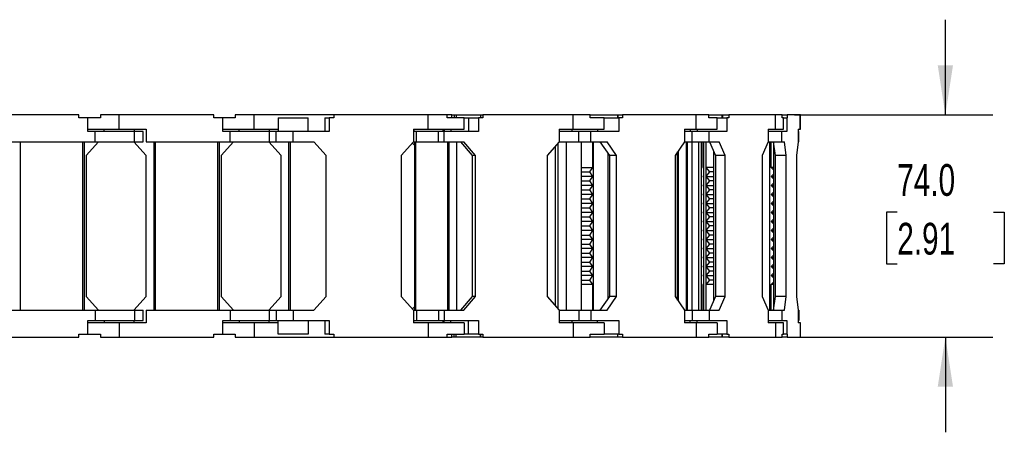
# Model space of a CAD drawing. Header units: millimetres. Extents: x 0 to 1397, y 0 to 1080.
# Tile 4 of 11: x 608 to 936, y 654 to 792. Entities that reach past the tile are written whole.
import ezdxf

# ---------------------------------------------------------------- set-up
doc = ezdxf.new("R2010")
doc.units = ezdxf.units.MM
doc.header["$LTSCALE"] = 5
doc.layers.add('DIMENSIONS', color=140, linetype='Continuous', lineweight=25)
doc.styles.add('SLDTEXTSTYLE0', font='TXT', dxfattribs={"width": 0.7})
doc.dimstyles.new('SLDDIMSTYLE1', dxfattribs={"dimtxt": 10.790039, "dimasz": 16.51, "dimexe": 0, "dimexo": 0.0625, "dimgap": 2.69751, "dimtad": 0, "dimtih": 1, "dimtoh": 1, "dimdec": 1, "dimrnd": 1e-09, "dimzin": 4, "dimdsep": 46, "dimtxsty": 'SLDTEXTSTYLE0', "dimsah": 1, "dimcen": 0.09, "dimadec": 0, "dimazin": 1, "dimtfac": 1, "dimtdec": 1, "dimtmove": 0, "dimatfit": 0, "dimfxl": 0, "dimfrac": 2, "dimtolj": 1, "dimtzin": 12, "dimarcsym": 0})

# ---------------------------------------------------------------- blocks, each defined once
blk = doc.blocks.new('_D_4')
at = {"layer": 'DIMENSIONS'}
for p, q in [((916.66, 759.85), (916.66, 791.6)), ((866.35, 759.85), (932.54, 759.85)), ((900.63, 727.42), (897.01, 727.42)), ((897.01, 727.42), (897.01, 710.27)), ((932.69, 727.42), (936.32, 727.42)), ((936.32, 727.42), (936.32, 710.27)), ((897.01, 710.27), (900.63, 710.27)), ((936.32, 710.27), (932.69, 710.27)), ((866.35, 685.85), (932.54, 685.85)), ((916.66, 685.85), (916.66, 654.1))]:
    blk.add_line(p, q, dxfattribs=at)
for points in [[(916.66, 759.85), (919.2, 776.36), (914.12, 776.36)], [(916.66, 685.85), (914.12, 669.34), (919.2, 669.34)]]:
    blk.add_solid(points, dxfattribs=at)
at = {"layer": 'DIMENSIONS', "char_height": 10.583, "attachment_point": 1, "style": 'SLDTEXTSTYLE0'}
for s, insert in [('74.0', (900.63, 743.48)), ('2.91', (900.63, 723.91))]:
    blk.add_mtext(s, dxfattribs=dict(at, insert=insert))

msp = doc.modelspace()

# ---------------------------------------------------------------- linework, layer by layer
for p, q in [((627.67, 759.85), (596.17, 759.85)), ((627.67, 758.85), (627.67, 759.85)), ((630.67, 758.85), (627.67, 758.85)), ((630.67, 754.35), (630.67, 758.85)), ((630.67, 754.35), (630.67, 758.85)), ((630.67, 758.85), (630.67, 758.85)), ((634.87, 758.85), (630.67, 758.85)), ((634.87, 759.85), (634.87, 758.85)), ((641.17, 759.85), (634.87, 759.85)), ((641.17, 755.15), (641.17, 759.85)), ((672.67, 759.85), (641.17, 759.85)), ((672.67, 758.85), (672.67, 759.85)), ((675.67, 758.85), (672.67, 758.85)), ((675.67, 754.35), (675.67, 758.85)), ((675.67, 754.35), (675.67, 758.85)), ((675.67, 758.85), (675.67, 758.85)), ((679.87, 758.85), (675.67, 758.85)), ((679.87, 759.85), (679.87, 758.85)), ((686.17, 759.85), (679.87, 759.85)), ((686.17, 755.15), (686.17, 759.85)), ((712.7, 759.85), (686.17, 759.85)), ((694.2, 758.85), (694.2, 754.35)), ((694.2, 758.85), (704.2, 758.85)), ((704.2, 754.35), (704.2, 758.85)), ((709.7, 758.85), (709.7, 754.35)), ((709.7, 758.85), (711.2, 758.85)), ((712.7, 758.85), (711.2, 758.85)), ((711.2, 758.85), (711.2, 754.35)), ((712.7, 759.85), (712.7, 758.85)), ((744.2, 759.85), (712.7, 759.85)), ((744.2, 755.15), (744.2, 759.85)), ((750.5, 759.85), (744.2, 759.85)), ((752.11, 759.85), (750.5, 759.85)), ((750.5, 758.85), (750.5, 759.85)), ((756.2, 758.85), (750.5, 758.85)), ((752.11, 758.85), (752.11, 759.85)), ((752.11, 759.85), (752.84, 759.85)), ((752.84, 759.85), (752.84, 758.85)), ((752.84, 759.85), (753.47, 759.85)), ((753.47, 759.85), (753.47, 758.85)), ((753.47, 759.85), (761.64, 759.85)), ((756.2, 758.85), (757.61, 758.85)), ((756.2, 755.15), (756.2, 758.85)), ((757.61, 758.85), (757.61, 754.35)), ((757.61, 758.85), (760.96, 758.85)), ((760.96, 758.85), (760.96, 754.35)), ((762.4, 758.85), (760.96, 758.85)), ((761.64, 759.85), (761.64, 758.85)), ((761.64, 759.85), (761.66, 759.85)), ((761.66, 759.85), (761.66, 758.85)), ((761.66, 759.85), (762.4, 759.85)), ((762.4, 759.85), (762.4, 758.85)), ((792.5, 759.85), (762.4, 759.85)), ((792.5, 755.15), (792.5, 759.85)), ((798.24, 759.85), (792.5, 759.85)), ((798.24, 759.85), (807.29, 759.85)), ((798.24, 758.85), (798.24, 759.85)), ((802.87, 758.85), (798.24, 758.85)), ((802.87, 758.85), (807.8, 758.85)), ((802.87, 755.15), (802.87, 758.85)), ((807.29, 759.85), (807.29, 758.85)), ((807.29, 759.85), (807.4, 759.85)), ((807.4, 759.85), (807.4, 758.85)), ((807.4, 759.85), (808.97, 759.85)), ((807.8, 758.85), (807.8, 754.35)), ((808.97, 758.85), (807.8, 758.85)), ((808.97, 759.85), (808.97, 758.85)), ((833.52, 759.85), (808.97, 759.85)), ((833.52, 755.15), (833.52, 759.85)), ((837.82, 759.85), (833.52, 759.85)), ((837.82, 759.85), (842.07, 759.85)), ((837.82, 758.85), (837.82, 759.85)), ((840.51, 758.85), (837.82, 758.85)), ((840.51, 758.85), (843.76, 758.85)), ((840.51, 755.15), (840.51, 758.85)), ((842.07, 759.85), (842.07, 758.85)), ((842.07, 759.85), (842.33, 759.85)), ((842.33, 759.85), (842.33, 758.85)), ((842.33, 759.85), (844.5, 759.85)), ((843.76, 758.85), (843.76, 754.35)), ((844.5, 758.85), (843.76, 758.85)), ((844.5, 759.85), (844.5, 758.85)), ((860, 759.85), (844.5, 759.85)), ((860, 755.15), (860, 759.85)), ((862.26, 759.85), (860, 759.85)), ((862.26, 759.85), (863.95, 759.85)), ((862.26, 758.85), (862.26, 759.85)), ((862.72, 758.85), (862.26, 758.85)), ((862.72, 755.15), (862.72, 758.85)), ((862.72, 758.85), (863.75, 758.85)), ((863.75, 758.85), (863.75, 754.35)), ((863.95, 758.85), (863.75, 758.85)), ((863.95, 759.85), (863.95, 758.85)), ((868.2, 759.85), (863.95, 759.85)), ((868.2, 755.15), (868.2, 759.85)), ((868.39, 759.85), (868.2, 759.85)), ((868.39, 755.15), (868.39, 759.85)), ((630.67, 755.15), (641.17, 755.15)), ((633.17, 754.35), (630.67, 754.35)), ((633.17, 750.85), (633.17, 754.35)), ((646.27, 754.35), (633.17, 754.35)), ((636.17, 754.35), (636.17, 755.15)), ((641.17, 755.15), (650.17, 755.15)), ((646.17, 755.15), (646.17, 754.35)), ((646.27, 750.85), (646.27, 754.35)), ((649.17, 754.35), (646.27, 754.35)), ((649.17, 750.85), (649.17, 754.35)), ((650.17, 755.15), (650.17, 750.85)), ((675.67, 755.15), (686.17, 755.15)), ((678.17, 754.35), (675.67, 754.35)), ((678.17, 750.85), (678.17, 754.35)), ((691.2, 754.35), (678.17, 754.35)), ((681.17, 754.35), (681.17, 755.15)), ((686.17, 755.15), (694.2, 755.15)), ((691.17, 755.15), (691.17, 754.35)), ((691.2, 754.35), (691.2, 750.85)), ((693.45, 754.35), (691.2, 754.35)), ((693.45, 750.85), (693.45, 754.35)), ((699.2, 754.35), (693.45, 754.35)), ((711.2, 754.35), (699.2, 754.35)), ((699.2, 750.85), (699.2, 754.35)), ((739.3, 755.15), (739.3, 750.85)), ((739.3, 755.15), (744.2, 755.15)), ((739.42, 755.15), (739.42, 754.35)), ((740.34, 754.35), (739.42, 754.35)), ((740.34, 750.85), (740.34, 754.35)), ((747.58, 754.35), (740.34, 754.35)), ((744.2, 755.15), (756.2, 755.15)), ((747.58, 750.85), (747.58, 754.35)), ((749.49, 754.35), (747.58, 754.35)), ((749.2, 754.35), (749.2, 755.15)), ((749.24, 754.35), (749.24, 755.15)), ((749.49, 750.85), (749.49, 754.35)), ((760.96, 754.35), (749.49, 754.35)), ((749.53, 755.15), (749.53, 754.35)), ((751.73, 755.15), (751.73, 754.35)), ((787.82, 755.15), (787.82, 750.85)), ((787.82, 755.15), (792.5, 755.15)), ((794.38, 754.35), (787.82, 754.35)), ((792.17, 754.35), (792.17, 755.15)), ((792.5, 755.15), (802.87, 755.15)), ((794.38, 750.85), (794.38, 754.35)), ((798.45, 754.35), (794.38, 754.35)), ((798.45, 750.85), (798.45, 754.35)), ((807.8, 754.35), (798.45, 754.35)), ((800.66, 755.15), (800.66, 754.35)), ((829.7, 755.15), (829.7, 750.85)), ((829.7, 755.15), (833.52, 755.15)), ((832.2, 754.35), (829.7, 754.35)), ((831.57, 755.15), (831.57, 754.35)), ((832.2, 750.85), (832.2, 754.35)), ((837.86, 754.35), (832.2, 754.35)), ((833.52, 755.15), (840.51, 755.15)), ((833.84, 755.15), (833.84, 754.35)), ((837.86, 750.85), (837.86, 754.35)), ((843.76, 754.35), (837.86, 754.35)), ((857.59, 755.15), (857.59, 750.85)), ((857.59, 755.15), (860, 755.15)), ((862.13, 754.35), (857.59, 754.35)), ((860, 755.15), (862.72, 755.15)), ((862.13, 750.85), (862.13, 754.35)), ((863.75, 754.35), (862.13, 754.35)), ((867.54, 755.15), (867.54, 750.85)), ((867.54, 755.15), (868.2, 755.15)), ((867.81, 754.35), (867.54, 754.35)), ((867.81, 750.85), (867.81, 754.35)), ((868.2, 755.15), (868.39, 755.15)), ((605.17, 750.85), (633.17, 750.85)), ((608.27, 694.85), (608.27, 750.85)), ((629.07, 694.85), (629.07, 750.85)), ((629.57, 694.85), (629.57, 750.85)), ((634.27, 750.85), (630.17, 746.35)), ((633.17, 750.85), (646.27, 750.85)), ((650.17, 746.35), (646.07, 750.85)), ((646.27, 750.85), (649.17, 750.85)), ((650.17, 750.85), (678.17, 750.85)), ((652.77, 694.85), (652.77, 750.85)), ((653.27, 694.85), (653.27, 750.85)), ((674.07, 694.85), (674.07, 750.85)), ((674.57, 694.85), (674.57, 750.85)), ((679.27, 750.85), (675.17, 746.35)), ((678.17, 750.85), (691.2, 750.85)), ((695.17, 746.35), (691.07, 750.85)), ((691.2, 750.85), (693.45, 750.85)), ((693.45, 750.85), (699.2, 750.85)), ((697.77, 694.85), (697.77, 750.85)), ((698.27, 694.85), (698.27, 750.85)), ((699.2, 750.85), (706.1, 750.85)), ((710.2, 746.35), (706.1, 750.85)), ((739.3, 750.85), (735.2, 746.35)), ((739.65, 749.74), (738.98, 750.5)), ((739.3, 750.85), (740.34, 750.85)), ((739.65, 750.85), (739.65, 694.85)), ((740.06, 694.85), (740.06, 750.85)), ((740.34, 750.85), (747.58, 750.85)), ((747.58, 750.85), (749.49, 750.85)), ((749.49, 750.85), (756.09, 750.85)), ((750.77, 750.85), (750.77, 694.85)), ((750.79, 694.85), (750.79, 750.85)), ((751.23, 694.85), (751.23, 750.85)), ((753.73, 694.85), (753.73, 750.85)), ((754.97, 750.85), (758.89, 746.35)), ((760.01, 746.35), (756.09, 750.85)), ((787.82, 750.85), (783.9, 746.35)), ((786.51, 749.34), (786.51, 696.36)), ((786.62, 696.23), (786.62, 749.47)), ((787.56, 695.15), (787.56, 750.55)), ((787.82, 750.85), (794.38, 750.85)), ((790.37, 694.85), (790.37, 750.85)), ((794.38, 750.85), (798.45, 750.85)), ((795.36, 694.85), (795.36, 750.85)), ((798.45, 750.85), (803.83, 750.85)), ((798.94, 750.85), (798.94, 742.35)), ((799.25, 750.85), (799.25, 694.85)), ((801.45, 750.85), (804.64, 746.35)), ((807.02, 746.35), (803.83, 750.85)), ((829.7, 750.85), (826.5, 746.35)), ((829.7, 750.85), (832.2, 750.85)), ((830.27, 750.85), (830.27, 694.85)), ((830.7, 694.85), (830.7, 750.85)), ((832.18, 694.85), (832.18, 750.85)), ((832.2, 750.85), (837.86, 750.85)), ((834.44, 694.85), (834.44, 750.85)), ((835.3, 694.85), (835.3, 750.85)), ((835.48, 750.85), (835.48, 742.35)), ((835.98, 750.85), (835.98, 694.85)), ((836.84, 694.85), (836.84, 750.85)), ((836.86, 694.85), (836.86, 750.85)), ((837.86, 750.85), (841.26, 750.85)), ((837.95, 750.85), (839.96, 746.35)), ((843.27, 746.35), (841.26, 750.85)), ((857.59, 750.85), (855.57, 746.35)), ((857.59, 750.85), (862.13, 750.85)), ((858.09, 694.85), (858.09, 750.85)), ((858.58, 742.35), (858.58, 750.85)), ((859.29, 750.85), (859.85, 746.35)), ((859.3, 750.82), (859.3, 694.88)), ((862.13, 750.85), (863.06, 750.85)), ((863.61, 746.35), (863.06, 750.85)), ((867.54, 750.85), (866.99, 746.35)), ((867.54, 750.85), (867.81, 750.85)), ((630.17, 746.35), (630.17, 699.35)), ((650.17, 699.35), (650.17, 746.35)), ((675.17, 746.35), (675.17, 699.35)), ((695.17, 699.35), (695.17, 746.35)), ((710.2, 699.35), (710.2, 746.35)), ((735.2, 746.35), (735.2, 699.35)), ((760.01, 746.35), (758.89, 746.35)), ((758.89, 746.35), (758.89, 699.35)), ((760.01, 699.35), (760.01, 746.35)), ((783.9, 746.35), (783.9, 699.35)), ((804.24, 698.78), (804.24, 746.92)), ((807.02, 746.35), (804.64, 746.35)), ((804.64, 746.35), (804.64, 699.35)), ((807.02, 699.35), (807.02, 746.35)), ((826.5, 746.35), (826.5, 699.35)), ((827.37, 698.13), (827.37, 747.57)), ((827.62, 697.77), (827.62, 747.93)), ((839.35, 747.73), (839.35, 697.97)), ((843.27, 746.35), (839.96, 746.35)), ((839.96, 746.35), (839.96, 699.35)), ((843.27, 699.35), (843.27, 746.35)), ((855.57, 746.35), (855.57, 699.35)), ((863.61, 746.35), (859.85, 746.35)), ((859.85, 746.35), (859.85, 699.35)), ((863.61, 699.35), (863.61, 746.35)), ((866.99, 746.35), (866.99, 699.35)), ((795.36, 742.35), (798.94, 742.35)), ((798.94, 742.35), (798, 740.85)), ((835.3, 742.35), (835.48, 742.35)), ((835.48, 742.35), (835.3, 742.17)), ((839.35, 742.35), (836.86, 742.35)), ((838.06, 740.85), (836.86, 742.33)), ((859.3, 742.35), (858.58, 742.35)), ((859.3, 741.61), (858.58, 742.35)), ((795.36, 740.85), (798, 740.85)), ((798.94, 739.35), (795.36, 739.35)), ((798, 740.85), (798.94, 739.35)), ((798.94, 739.35), (798, 737.85)), ((835.3, 739.53), (835.48, 739.35)), ((835.48, 739.35), (835.3, 739.35)), ((835.48, 739.35), (835.3, 739.17)), ((836.86, 739.37), (838.06, 740.85)), ((836.86, 739.35), (839.35, 739.35)), ((838.06, 737.85), (836.86, 739.33)), ((839.35, 740.85), (838.06, 740.85)), ((858.58, 739.35), (859.3, 740.09)), ((858.58, 739.35), (859.3, 739.35)), ((859.3, 738.61), (858.58, 739.35)), ((795.36, 737.85), (798, 737.85)), ((798.94, 736.35), (795.36, 736.35)), ((798, 737.85), (798.94, 736.35)), ((798.94, 736.35), (798, 734.85)), ((835.3, 736.53), (835.48, 736.35)), ((835.48, 736.35), (835.3, 736.35)), ((835.48, 736.35), (835.3, 736.17)), ((836.86, 736.37), (838.06, 737.85)), ((836.86, 736.35), (839.35, 736.35)), ((838.06, 734.85), (836.86, 736.33)), ((839.35, 737.85), (838.06, 737.85)), ((858.58, 736.35), (859.3, 737.09)), ((858.58, 736.35), (859.3, 736.35)), ((859.3, 735.61), (858.58, 736.35)), ((795.36, 734.85), (798, 734.85)), ((798.94, 733.35), (795.36, 733.35)), ((798, 734.85), (798.94, 733.35)), ((798.94, 733.35), (798, 731.85)), ((835.3, 733.53), (835.48, 733.35)), ((835.48, 733.35), (835.3, 733.35)), ((835.48, 733.35), (835.3, 733.17)), ((836.86, 733.37), (838.06, 734.85)), ((836.86, 733.35), (839.35, 733.35)), ((838.06, 731.85), (836.86, 733.33)), ((839.35, 734.85), (838.06, 734.85)), ((858.58, 733.35), (859.3, 734.09)), ((858.58, 733.35), (859.3, 733.35)), ((859.3, 732.61), (858.58, 733.35)), ((795.36, 731.85), (798, 731.85)), ((798.94, 730.35), (795.36, 730.35)), ((798, 731.85), (798.94, 730.35)), ((798.94, 730.35), (798, 728.85)), ((835.3, 730.53), (835.48, 730.35)), ((835.48, 730.35), (835.3, 730.35)), ((835.48, 730.35), (835.3, 730.17)), ((836.86, 730.37), (838.06, 731.85)), ((836.86, 730.35), (839.35, 730.35)), ((838.06, 728.85), (836.86, 730.33)), ((839.35, 731.85), (838.06, 731.85)), ((858.58, 730.35), (859.3, 731.09)), ((858.58, 730.35), (859.3, 730.35)), ((859.3, 729.61), (858.58, 730.35)), ((795.36, 728.85), (798, 728.85)), ((798.94, 727.35), (795.36, 727.35)), ((795.36, 725.85), (798, 725.85)), ((798, 728.85), (798.94, 727.35)), ((798.94, 727.35), (798, 725.85)), ((798, 725.85), (798.94, 724.35)), ((835.3, 727.53), (835.48, 727.35)), ((835.48, 727.35), (835.3, 727.35)), ((835.48, 727.35), (835.3, 727.17)), ((836.86, 727.37), (838.06, 728.85)), ((836.86, 727.35), (839.35, 727.35)), ((838.06, 725.85), (836.86, 727.33)), ((836.86, 724.37), (838.06, 725.85)), ((839.35, 728.85), (838.06, 728.85)), ((839.35, 725.85), (838.06, 725.85)), ((858.58, 727.35), (859.3, 728.09)), ((858.58, 727.35), (859.3, 727.35)), ((859.3, 726.61), (858.58, 727.35)), ((798.94, 724.35), (795.36, 724.35)), ((795.36, 722.85), (798, 722.85)), ((798.94, 724.35), (798, 722.85)), ((798, 722.85), (798.94, 721.35)), ((835.3, 724.53), (835.48, 724.35)), ((835.48, 724.35), (835.3, 724.35)), ((835.48, 724.35), (835.3, 724.17)), ((836.86, 724.35), (839.35, 724.35)), ((838.06, 722.85), (836.86, 724.33)), ((836.86, 721.37), (838.06, 722.85)), ((839.35, 722.85), (838.06, 722.85)), ((858.58, 724.35), (859.3, 725.09)), ((858.58, 724.35), (859.3, 724.35)), ((859.3, 723.61), (858.58, 724.35)), ((798.94, 721.35), (795.36, 721.35)), ((795.36, 719.85), (798, 719.85)), ((798.94, 721.35), (798, 719.85)), ((798, 719.85), (798.94, 718.35)), ((835.3, 721.53), (835.48, 721.35)), ((835.48, 721.35), (835.3, 721.35)), ((835.48, 721.35), (835.3, 721.17)), ((836.86, 721.35), (839.35, 721.35)), ((838.06, 719.85), (836.86, 721.33)), ((836.86, 718.37), (838.06, 719.85)), ((839.35, 719.85), (838.06, 719.85)), ((858.58, 721.35), (859.3, 722.09)), ((858.58, 721.35), (859.3, 721.35)), ((859.3, 720.61), (858.58, 721.35)), ((858.58, 718.35), (859.3, 719.09)), ((798.94, 718.35), (795.36, 718.35)), ((795.36, 716.85), (798, 716.85)), ((798.94, 718.35), (798, 716.85)), ((798, 716.85), (798.94, 715.35)), ((835.3, 718.53), (835.48, 718.35)), ((835.48, 718.35), (835.3, 718.35)), ((835.48, 718.35), (835.3, 718.17)), ((836.86, 718.35), (839.35, 718.35)), ((838.06, 716.85), (836.86, 718.33)), ((836.86, 715.37), (838.06, 716.85)), ((839.35, 716.85), (838.06, 716.85)), ((858.58, 718.35), (859.3, 718.35)), ((859.3, 717.61), (858.58, 718.35)), ((858.58, 715.35), (859.3, 716.09)), ((798.94, 715.35), (795.36, 715.35)), ((795.36, 713.85), (798, 713.85)), ((798.94, 715.35), (798, 713.85)), ((798, 713.85), (798.94, 712.35)), ((835.3, 715.53), (835.48, 715.35)), ((835.48, 715.35), (835.3, 715.35)), ((835.48, 715.35), (835.3, 715.17)), ((835.3, 712.53), (835.48, 712.35)), ((836.86, 715.35), (839.35, 715.35)), ((838.06, 713.85), (836.86, 715.33)), ((836.86, 712.37), (838.06, 713.85)), ((839.35, 713.85), (838.06, 713.85)), ((858.58, 715.35), (859.3, 715.35)), ((859.3, 714.61), (858.58, 715.35)), ((858.58, 712.35), (859.3, 713.09)), ((798.94, 712.35), (795.36, 712.35)), ((795.36, 710.85), (798, 710.85)), ((798.94, 709.35), (795.36, 709.35)), ((798.94, 712.35), (798, 710.85)), ((798, 710.85), (798.94, 709.35)), ((798.94, 709.35), (798, 707.85)), ((835.48, 712.35), (835.3, 712.35)), ((835.48, 712.35), (835.3, 712.17)), ((835.3, 709.53), (835.48, 709.35)), ((835.48, 709.35), (835.3, 709.35)), ((835.48, 709.35), (835.3, 709.17)), ((836.86, 712.35), (839.35, 712.35)), ((838.06, 710.85), (836.86, 712.33)), ((836.86, 709.37), (838.06, 710.85)), ((836.86, 709.35), (839.35, 709.35)), ((838.06, 707.85), (836.86, 709.33)), ((839.35, 710.85), (838.06, 710.85)), ((858.58, 712.35), (859.3, 712.35)), ((859.3, 711.61), (858.58, 712.35)), ((858.58, 709.35), (859.3, 710.09)), ((858.58, 709.35), (859.3, 709.35)), ((859.3, 708.61), (858.58, 709.35)), ((795.36, 707.85), (798, 707.85)), ((798.94, 706.35), (795.36, 706.35)), ((798, 707.85), (798.94, 706.35)), ((798.94, 706.35), (798, 704.85)), ((835.3, 706.53), (835.48, 706.35)), ((835.48, 706.35), (835.3, 706.35)), ((835.48, 706.35), (835.3, 706.17)), ((836.86, 706.37), (838.06, 707.85)), ((836.86, 706.35), (839.35, 706.35)), ((838.06, 704.85), (836.86, 706.33)), ((839.35, 707.85), (838.06, 707.85)), ((858.58, 706.35), (859.3, 707.09)), ((858.58, 706.35), (859.3, 706.35)), ((859.3, 705.61), (858.58, 706.35)), ((795.36, 704.85), (798, 704.85)), ((798.94, 703.35), (795.36, 703.35)), ((798, 704.85), (798.94, 703.35)), ((798.94, 703.35), (798.94, 694.85)), ((835.3, 703.53), (835.48, 703.35)), ((835.48, 703.35), (835.3, 703.35)), ((835.48, 703.35), (835.48, 694.85)), ((836.86, 703.37), (838.06, 704.85)), ((839.35, 703.35), (836.86, 703.35)), ((839.35, 704.85), (838.06, 704.85)), ((858.58, 703.35), (859.3, 704.09)), ((858.58, 694.85), (858.58, 703.35)), ((859.3, 703.35), (858.58, 703.35)), ((630.17, 699.35), (634.27, 694.85)), ((646.07, 694.85), (650.17, 699.35)), ((675.17, 699.35), (679.27, 694.85)), ((691.07, 694.85), (695.17, 699.35)), ((706.1, 694.85), (710.2, 699.35)), ((735.2, 699.35), (739.3, 694.85)), ((758.89, 699.35), (754.97, 694.85)), ((756.09, 694.85), (760.01, 699.35)), ((760.01, 699.35), (758.89, 699.35)), ((783.9, 699.35), (787.82, 694.85)), ((804.64, 699.35), (801.45, 694.85)), ((803.83, 694.85), (807.02, 699.35)), ((807.02, 699.35), (804.64, 699.35)), ((826.5, 699.35), (829.7, 694.85)), ((839.96, 699.35), (837.95, 694.85)), ((843.27, 699.35), (839.96, 699.35)), ((841.26, 694.85), (843.27, 699.35)), ((855.57, 699.35), (857.59, 694.85)), ((859.85, 699.35), (859.29, 694.85)), ((863.61, 699.35), (859.85, 699.35)), ((863.06, 694.85), (863.61, 699.35)), ((866.99, 699.35), (867.54, 694.85)), ((605.17, 694.85), (633.17, 694.85)), ((633.17, 694.85), (633.17, 691.35)), ((633.17, 694.85), (646.27, 694.85)), ((646.27, 694.85), (646.27, 691.35)), ((646.27, 694.85), (649.17, 694.85)), ((649.17, 691.35), (649.17, 694.85)), ((650.17, 694.85), (678.17, 694.85)), ((650.17, 694.85), (650.17, 690.55)), ((678.17, 694.85), (678.17, 691.35)), ((678.17, 694.85), (691.2, 694.85)), ((691.2, 694.85), (691.2, 691.35)), ((691.2, 694.85), (693.45, 694.85)), ((693.45, 694.85), (693.45, 691.35)), ((693.45, 694.85), (699.2, 694.85)), ((699.2, 694.85), (699.2, 691.35)), ((699.2, 694.85), (706.1, 694.85)), ((738.98, 695.2), (739.65, 695.96)), ((739.3, 694.85), (740.34, 694.85)), ((739.3, 694.85), (739.3, 690.55)), ((740.34, 694.85), (740.34, 691.35)), ((740.34, 694.85), (747.58, 694.85)), ((747.58, 694.85), (747.58, 691.35)), ((747.58, 694.85), (749.49, 694.85)), ((749.49, 694.85), (749.49, 691.35)), ((749.49, 694.85), (756.09, 694.85)), ((787.82, 694.85), (794.38, 694.85)), ((787.82, 694.85), (787.82, 690.55)), ((794.38, 694.85), (794.38, 691.35)), ((794.38, 694.85), (798.45, 694.85)), ((798.45, 694.85), (798.45, 691.35)), ((798.45, 694.85), (803.83, 694.85)), ((829.7, 694.85), (832.2, 694.85)), ((829.7, 694.85), (829.7, 690.55)), ((832.2, 694.85), (832.2, 691.35)), ((832.2, 694.85), (837.86, 694.85)), ((837.86, 694.85), (837.86, 691.35)), ((837.86, 694.85), (841.26, 694.85)), ((857.59, 694.85), (862.13, 694.85)), ((857.59, 694.85), (857.59, 690.55)), ((862.13, 694.85), (862.13, 691.35)), ((862.13, 694.85), (863.06, 694.85)), ((867.54, 694.85), (867.81, 694.85)), ((867.54, 694.85), (867.54, 690.55)), ((867.81, 694.85), (867.81, 691.35)), ((630.67, 686.85), (630.67, 691.35)), ((630.67, 691.35), (633.17, 691.35)), ((630.67, 686.85), (630.67, 691.35)), ((641.17, 690.55), (630.67, 690.55)), ((633.17, 691.35), (646.27, 691.35)), ((636.17, 691.35), (636.17, 690.55)), ((641.17, 690.55), (641.17, 685.85)), ((650.17, 690.55), (641.17, 690.55)), ((646.17, 690.55), (646.17, 691.35)), ((646.27, 691.35), (649.17, 691.35)), ((675.67, 686.85), (675.67, 691.35)), ((675.67, 691.35), (678.17, 691.35)), ((675.67, 686.85), (675.67, 691.35)), ((686.17, 690.55), (675.67, 690.55)), ((678.17, 691.35), (691.2, 691.35)), ((681.17, 691.35), (681.17, 690.55)), ((686.17, 690.55), (686.17, 685.85)), ((694.2, 690.55), (686.17, 690.55)), ((691.17, 690.55), (691.17, 691.35)), ((691.2, 691.35), (693.45, 691.35)), ((693.45, 691.35), (699.2, 691.35)), ((694.2, 686.85), (694.2, 691.35)), ((699.2, 691.35), (711.2, 691.35)), ((704.2, 691.35), (704.2, 686.85)), ((709.7, 691.35), (709.7, 686.85)), ((711.2, 691.35), (711.2, 686.85)), ((744.2, 690.55), (739.3, 690.55)), ((739.42, 691.35), (740.34, 691.35)), ((739.42, 690.55), (739.42, 691.35)), ((740.34, 691.35), (747.58, 691.35)), ((744.2, 690.55), (744.2, 685.85)), ((756.2, 690.55), (744.2, 690.55)), ((747.58, 691.35), (749.49, 691.35)), ((749.2, 690.55), (749.2, 691.35)), ((749.24, 690.55), (749.24, 691.35)), ((749.49, 691.35), (760.96, 691.35)), ((749.53, 690.55), (749.53, 691.35)), ((751.73, 690.55), (751.73, 691.35)), ((756.2, 690.55), (756.2, 686.85)), ((757.61, 686.85), (757.61, 691.35)), ((760.96, 691.35), (760.96, 686.85)), ((787.82, 691.35), (794.38, 691.35)), ((792.5, 690.55), (787.82, 690.55)), ((792.17, 690.55), (792.17, 691.35)), ((792.5, 690.55), (792.5, 685.85)), ((802.87, 690.55), (792.5, 690.55)), ((794.38, 691.35), (798.45, 691.35)), ((798.45, 691.35), (807.8, 691.35)), ((800.66, 690.55), (800.66, 691.35)), ((802.87, 690.55), (802.87, 686.85)), ((807.8, 691.35), (807.8, 686.85)), ((829.7, 691.35), (832.2, 691.35)), ((833.52, 690.55), (829.7, 690.55)), ((831.57, 690.55), (831.57, 691.35)), ((832.2, 691.35), (837.86, 691.35)), ((833.52, 690.55), (833.52, 685.85)), ((840.51, 690.55), (833.52, 690.55)), ((833.84, 690.55), (833.84, 691.35)), ((837.86, 691.35), (843.76, 691.35)), ((840.51, 690.55), (840.51, 686.85)), ((843.76, 691.35), (843.76, 686.85)), ((857.59, 691.35), (862.13, 691.35)), ((860, 690.55), (857.59, 690.55)), ((860, 690.55), (860, 685.85)), ((862.72, 690.55), (860, 690.55)), ((862.13, 691.35), (863.75, 691.35)), ((862.72, 686.85), (862.72, 690.55)), ((863.75, 691.35), (863.75, 686.85)), ((867.54, 691.35), (867.81, 691.35)), ((868.2, 690.55), (867.54, 690.55)), ((868.2, 690.55), (868.2, 685.85)), ((868.39, 690.55), (868.2, 690.55)), ((868.39, 685.85), (868.39, 690.55)), ((627.67, 686.85), (630.67, 686.85)), ((627.67, 685.85), (627.67, 686.85)), ((630.67, 686.85), (630.67, 686.85)), ((630.67, 686.85), (634.87, 686.85)), ((634.87, 686.85), (634.87, 685.85)), ((672.67, 686.85), (675.67, 686.85)), ((672.67, 685.85), (672.67, 686.85)), ((675.67, 686.85), (675.67, 686.85)), ((675.67, 686.85), (679.87, 686.85)), ((679.87, 686.85), (679.87, 685.85)), ((704.2, 686.85), (694.2, 686.85)), ((711.2, 686.85), (709.7, 686.85)), ((711.2, 686.85), (712.7, 686.85)), ((712.7, 686.85), (712.7, 685.85)), ((750.5, 686.85), (756.2, 686.85)), ((750.5, 685.85), (750.5, 686.85)), ((752.11, 685.85), (752.11, 686.85)), ((752.84, 685.85), (752.84, 686.85)), ((753.47, 685.85), (753.47, 686.85)), ((757.61, 686.85), (756.2, 686.85)), ((760.96, 686.85), (757.61, 686.85)), ((760.96, 686.85), (762.4, 686.85)), ((761.64, 686.85), (761.64, 685.85)), ((761.66, 685.85), (761.66, 686.85)), ((762.4, 686.85), (762.4, 685.85)), ((798.24, 685.85), (798.24, 686.85)), ((798.24, 686.85), (802.87, 686.85)), ((807.8, 686.85), (802.87, 686.85)), ((807.29, 686.85), (807.29, 685.85)), ((807.4, 685.85), (807.4, 686.85)), ((807.8, 686.85), (808.97, 686.85)), ((808.97, 686.85), (808.97, 685.85)), ((837.82, 685.85), (837.82, 686.85)), ((837.82, 686.85), (840.51, 686.85)), ((843.76, 686.85), (840.51, 686.85)), ((842.07, 686.85), (842.07, 685.85)), ((842.33, 685.85), (842.33, 686.85)), ((843.76, 686.85), (844.5, 686.85)), ((844.5, 686.85), (844.5, 685.85)), ((862.26, 685.85), (862.26, 686.85)), ((862.26, 686.85), (862.72, 686.85)), ((863.75, 686.85), (862.72, 686.85)), ((863.75, 686.85), (863.95, 686.85)), ((863.95, 686.85), (863.95, 685.85)), ((596.17, 685.85), (627.67, 685.85)), ((634.87, 685.85), (641.17, 685.85)), ((641.17, 685.85), (672.67, 685.85)), ((679.87, 685.85), (686.17, 685.85)), ((686.17, 685.85), (712.7, 685.85)), ((712.7, 685.85), (744.2, 685.85)), ((744.2, 685.85), (750.5, 685.85)), ((750.5, 685.85), (752.11, 685.85)), ((752.84, 685.85), (752.11, 685.85)), ((753.47, 685.85), (752.84, 685.85)), ((761.64, 685.85), (753.47, 685.85)), ((761.66, 685.85), (761.64, 685.85)), ((762.4, 685.85), (761.66, 685.85)), ((762.4, 685.85), (792.5, 685.85)), ((792.5, 685.85), (798.24, 685.85)), ((807.29, 685.85), (798.24, 685.85)), ((807.4, 685.85), (807.29, 685.85)), ((808.97, 685.85), (807.4, 685.85)), ((808.97, 685.85), (833.52, 685.85)), ((833.52, 685.85), (837.82, 685.85)), ((842.07, 685.85), (837.82, 685.85)), ((842.33, 685.85), (842.07, 685.85)), ((844.5, 685.85), (842.33, 685.85)), ((844.5, 685.85), (860, 685.85)), ((860, 685.85), (862.26, 685.85)), ((863.95, 685.85), (862.26, 685.85)), ((863.95, 685.85), (868.2, 685.85)), ((868.2, 685.85), (868.39, 685.85))]:
    msp.add_line(p, q)

# ---------------------------------------------------------------- dimensions: what is measured, and where the dimension line sits
at = {"layer": 'DIMENSIONS'}
dim = msp.add_linear_dim(base=(916.66, 685.85), p1=(860, 759.85), p2=(860, 685.85), angle=90, dimstyle='SLDDIMSTYLE1', dxfattribs=at)
dim.commit()
dim.dimension.update_dxf_attribs({"geometry": '_D_4', "text_midpoint": (916.66, 727.42), "dimtype": 160})

doc.saveas('drawing.dxf')
